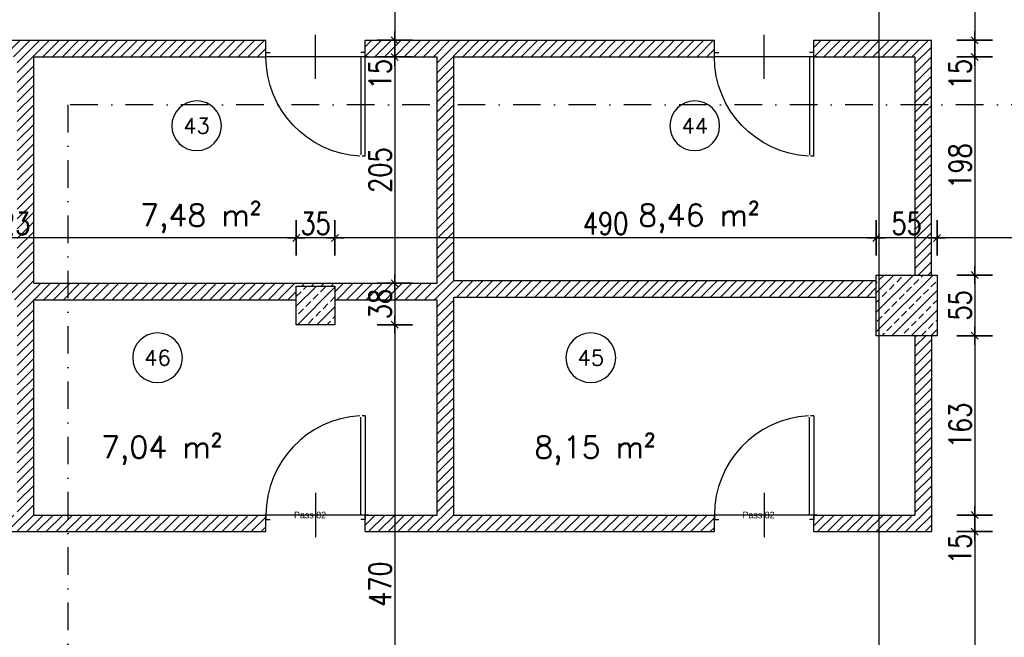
# Model space of a CAD drawing. Header units: centimetres. Extents: x -18458 to 60221, y -11985 to 33979.
# Tile 25 of 50: x 4627 to 5518, y 2049 to 2609. Entities that reach past the tile are written whole.
import ezdxf
from ezdxf.enums import TextEntityAlignment as Align

# ---------------------------------------------------------------- set-up
doc = ezdxf.new("R2010")
doc.units = ezdxf.units.CM
doc.header["$LTSCALE"] = 50
doc.header["$MEASUREMENT"] = 0
doc.header["$PDMODE"] = 34
doc.linetypes.add('STRICHPUNKT', pattern=[1, 0.5, -0.25, 0, -0.25])
for name, color, linetype in [('01_ansicht', 251, 'Continuous'), ('01_Bemassung', 150, 'Continuous'), ('01_Mauern', 1, 'Continuous'), ('01_Mauern_Betonziegel', 147, 'Continuous'), ('01_Schraff_Beton', 5, 'Continuous'), ('01_Schraff_Betonziegel', 125, 'Continuous'), ('01_Text', 2, 'Continuous'), ('01_Tueren', 7, 'Continuous')]:
    doc.layers.add(name, color=color, linetype=linetype)
doc.styles.add('Romans', font='Romans.shx')
doc.styles.add('SIPLEX1', font='romans.shx', dxfattribs={"width": 0.8})
doc.dimstyles.new('BEM-50_grundrisse', dxfattribs={"dimscale": 1.6, "dimtxt": 12.5, "dimasz": 0.4, "dimexe": 0.1, "dimexo": 0.5, "dimgap": 2, "dimtad": 1, "dimdec": 0, "dimrnd": 0.5, "dimzin": 12, "dimdsep": 46, "dimtxsty": 'SIPLEX1', "dimblk": 'bempkt', "dimcen": -0.2, "dimdle": 0.05, "dimse1": 1, "dimse2": 1, "dimclrd": 256, "dimclre": 256, "dimclrt": 256, "dimazin": 0, "dimtfac": 1, "dimtdec": 0, "dimtmove": 0, "dimatfit": 2, "dimldrblk": 'BEMPU', "dimfxl": 0, "dimtvp": 1, "dimtolj": 1, "dimtzin": 0, "dimarcsym": 0})
doc.dimstyles.new('Block_bem', dxfattribs={"dimtxt": 6, "dimasz": 0.18, "dimexe": 0.18, "dimexo": 0.0625, "dimgap": 2, "dimtad": 0, "dimdec": 0, "dimzin": 0, "dimdsep": 46, "dimtxsty": 'Standard', "dimcen": 0, "dimse1": 1, "dimse2": 1, "dimsd1": 1, "dimsd2": 1, "dimadec": 0, "dimazin": 0, "dimtfac": 1, "dimtdec": 0, "dimtix": 1, "dimtofl": 0, "dimtmove": 0, "dimatfit": 3, "dimfxl": 0, "dimtolj": 1, "dimtzin": 0, "dimarcsym": 0})
pattern_1 = [(45, (20000, -20000), (-4.4194174, 4.4194174), [])]

# ---------------------------------------------------------------- blocks, each defined once
blk = doc.blocks.new('*D34')
at = {"layer": 'Defpoints', "color": 0}
for p in [(-86, 0), (-4, 0), (-86, -4)]:
    blk.add_point(p, dxfattribs=at)
at = {"layer": 'Defpoints', "color": 0, "insert": (-50, 0), "char_height": 6, "attachment_point": 5}
blk.add_mtext('\\A1;Pass 82', dxfattribs=at)
blk = doc.blocks.new('rs_Keller')
at = {"layer": '01_Text', "color": 0}
blk.add_arc((0, 35), 22.5, 180.19099, 179.80901, dxfattribs=at)
at = {"layer": '01_Text', "color": 4, "style": 'Romans'}
blk.add_attdef('NR', text='', height=14, dxfattribs=at).set_placement((0, 35), align=Align.MIDDLE_CENTER)
at = {"layer": '01_Text', "color": 0, "style": 'Romans', "flags": 2}
blk.add_attdef('Keller', (-51.19, -25.96), '', height=20, dxfattribs=at)
at = {"layer": '01_Text', "color": 0, "style": 'Romans'}
blk.add_attdef('Nettofläche', (-51.19, -55.96), '', height=20, dxfattribs=at)
blk = doc.blocks.new('bempkt')
at = {"layer": '01_Bemassung', "color": 0}
for p, q in [((0, -25), (0, 25)), ((12.5, 0), (-12.5, 0)), ((-4.95, -4.95), (4.95, 4.95))]:
    blk.add_line(p, q, dxfattribs=at)
blk = doc.blocks.new('*D383')
at = {"layer": '01_Bemassung', "lineweight": -2}
blk.add_line((5729.28, 2410.9), (5457.56, 2410.9), dxfattribs=at)
at = {"layer": 'Defpoints', "color": 0}
for p in [(5456.92, 2410.9), (5729.92, 2349.87), (5456.92, 2322.37)]:
    blk.add_point(p, dxfattribs=at)
at = {"layer": '01_Bemassung', "lineweight": -2, "xscale": 0.6400000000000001, "yscale": 0.6400000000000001, "zscale": 0.6400000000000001, "rotation": 180}
blk.add_blockref('bempkt', (5456.92, 2410.9), dxfattribs=at)
at = {"layer": '01_Bemassung', "lineweight": -2, "xscale": 0.6400000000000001, "yscale": 0.6400000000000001, "zscale": 0.6400000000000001}
blk.add_blockref('bempkt', (5729.92, 2410.9), dxfattribs=at)
at = {"layer": '01_Bemassung', "insert": (5593.42, 2424.1), "char_height": 20, "attachment_point": 5, "style": 'SIPLEX1'}
blk.add_mtext('\\A1;273', dxfattribs=at)
blk = doc.blocks.new('BEMPU')
at = {"layer": '01_Bemassung', "color": 4}
for p, q in [((0, -25), (0, 25)), ((5, 0), (-5, 0))]:
    blk.add_line(p, q, dxfattribs=at)
blk.add_circle((0, 0), 2.5, dxfattribs=at)
blk = doc.blocks.new('*D384')
at = {"layer": '01_Bemassung', "lineweight": -2}
blk.add_line((5456.28, 2410.9), (5402.56, 2410.9), dxfattribs=at)
at = {"layer": 'Defpoints', "color": 0}
for p in [(5401.92, 2410.9), (5401.92, 2322.37), (5456.92, 2322.37)]:
    blk.add_point(p, dxfattribs=at)
at = {"layer": '01_Bemassung', "lineweight": -2, "xscale": 0.6400000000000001, "yscale": 0.6400000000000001, "zscale": 0.6400000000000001, "rotation": 180}
blk.add_blockref('bempkt', (5401.92, 2410.9), dxfattribs=at)
at = {"layer": '01_Bemassung', "lineweight": -2, "xscale": 0.6400000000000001, "yscale": 0.6400000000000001, "zscale": 0.6400000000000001}
blk.add_blockref('bempkt', (5456.92, 2410.9), dxfattribs=at)
at = {"layer": '01_Bemassung', "insert": (5429.42, 2424.1), "char_height": 20, "attachment_point": 5, "style": 'SIPLEX1'}
blk.add_mtext('\\A1;55', dxfattribs=at)
blk = doc.blocks.new('*D385')
at = {"layer": '01_Bemassung', "lineweight": -2}
blk.add_line((5401.28, 2410.9), (4912.56, 2410.9), dxfattribs=at)
at = {"layer": 'Defpoints', "color": 0}
for p in [(4911.92, 2410.9), (4911.92, 2332.37), (5401.92, 2322.37)]:
    blk.add_point(p, dxfattribs=at)
at = {"layer": '01_Bemassung', "lineweight": -2, "xscale": 0.6400000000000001, "yscale": 0.6400000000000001, "zscale": 0.6400000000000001, "rotation": 180}
blk.add_blockref('bempkt', (4911.92, 2410.9), dxfattribs=at)
at = {"layer": '01_Bemassung', "lineweight": -2, "xscale": 0.6400000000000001, "yscale": 0.6400000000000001, "zscale": 0.6400000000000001}
blk.add_blockref('bempkt', (5401.92, 2410.9), dxfattribs=at)
at = {"layer": '01_Bemassung', "insert": (5156.92, 2424.1), "char_height": 20, "attachment_point": 5, "style": 'SIPLEX1'}
blk.add_mtext('\\A1;490', dxfattribs=at)
blk = doc.blocks.new('*D386')
at = {"layer": '01_Bemassung', "lineweight": -2}
blk.add_line((4911.28, 2410.9), (4877.56, 2410.9), dxfattribs=at)
at = {"layer": 'Defpoints', "color": 0}
for p in [(4876.92, 2410.9), (4876.92, 2332.37), (4911.92, 2332.37)]:
    blk.add_point(p, dxfattribs=at)
at = {"layer": '01_Bemassung', "lineweight": -2, "xscale": 0.6400000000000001, "yscale": 0.6400000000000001, "zscale": 0.6400000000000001, "rotation": 180}
blk.add_blockref('bempkt', (4876.92, 2410.9), dxfattribs=at)
at = {"layer": '01_Bemassung', "lineweight": -2, "xscale": 0.6400000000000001, "yscale": 0.6400000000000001, "zscale": 0.6400000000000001}
blk.add_blockref('bempkt', (4911.92, 2410.9), dxfattribs=at)
at = {"layer": '01_Bemassung', "insert": (4894.42, 2424.1), "char_height": 20, "attachment_point": 5, "style": 'SIPLEX1'}
blk.add_mtext('\\A1;35', dxfattribs=at)
blk = doc.blocks.new('*D387')
at = {"layer": '01_Bemassung', "lineweight": -2}
blk.add_line((4876.28, 2410.9), (4355.06, 2410.9), dxfattribs=at)
at = {"layer": 'Defpoints', "color": 0}
for p in [(4354.42, 2414.87), (4354.42, 2410.9), (4876.92, 2332.37)]:
    blk.add_point(p, dxfattribs=at)
at = {"layer": '01_Bemassung', "lineweight": -2, "xscale": 0.6400000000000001, "yscale": 0.6400000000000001, "zscale": 0.6400000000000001, "rotation": 180}
blk.add_blockref('bempkt', (4354.42, 2410.9), dxfattribs=at)
at = {"layer": '01_Bemassung', "lineweight": -2, "xscale": 0.6400000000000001, "yscale": 0.6400000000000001, "zscale": 0.6400000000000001}
blk.add_blockref('bempkt', (4876.92, 2410.9), dxfattribs=at)
at = {"layer": '01_Bemassung', "insert": (4615.67, 2424.1), "char_height": 20, "attachment_point": 5, "style": 'SIPLEX1'}
blk.add_mtext('\\A1;523', dxfattribs=at)
blk = doc.blocks.new('*D455')
at = {"layer": '01_Bemassung', "lineweight": -2}
blk.add_line((4966, 2704.23), (4966, 2590.57), dxfattribs=at)
at = {"layer": 'Defpoints', "color": 0}
for p in [(4919.31, 2704.87), (4889.13, 2589.93), (4966, 2589.93)]:
    blk.add_point(p, dxfattribs=at)
at = {"layer": '01_Bemassung', "lineweight": -2, "xscale": 0.6400000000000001, "yscale": 0.6400000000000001, "zscale": 0.6400000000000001}
for p, rotation in [((4966, 2704.87), 90), ((4966, 2589.93), 270)]:
    blk.add_blockref('bempkt', p, dxfattribs=dict(at, rotation=rotation))
at = {"layer": '01_Bemassung', "insert": (4952.8, 2647.4), "char_height": 20, "attachment_point": 5, "rotation": 90, "style": 'SIPLEX1'}
blk.add_mtext('\\A1;115', dxfattribs=at)
blk = doc.blocks.new('*D456')
at = {"layer": '01_Bemassung', "lineweight": -2}
for p, q in [((4966, 2589.29), (4966, 2575.57)), ((4966, 2574.93), (4966, 2544.27))]:
    blk.add_line(p, q, dxfattribs=at)
at = {"layer": 'Defpoints', "color": 0}
for p in [(4889.13, 2589.93), (4966, 2574.93), (4969.13, 2574.93)]:
    blk.add_point(p, dxfattribs=at)
at = {"layer": '01_Bemassung', "lineweight": -2, "xscale": 0.6400000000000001, "yscale": 0.6400000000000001, "zscale": 0.6400000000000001}
for p, rotation in [((4966, 2589.93), 90), ((4966, 2574.93), 270)]:
    blk.add_blockref('bempkt', p, dxfattribs=dict(at, rotation=rotation))
at = {"layer": '01_Bemassung', "insert": (4952.8, 2559.28), "char_height": 20, "attachment_point": 5, "rotation": 90, "style": 'SIPLEX1'}
blk.add_mtext('\\A1;15', dxfattribs=at)
blk = doc.blocks.new('*D457')
at = {"layer": '01_Bemassung', "lineweight": -2}
blk.add_line((4966, 2574.29), (4966, 2370.51), dxfattribs=at)
at = {"layer": 'Defpoints', "color": 0}
for p in [(4969.13, 2574.93), (4954.13, 2369.87), (4966, 2369.87)]:
    blk.add_point(p, dxfattribs=at)
at = {"layer": '01_Bemassung', "lineweight": -2, "xscale": 0.6400000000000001, "yscale": 0.6400000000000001, "zscale": 0.6400000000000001}
for p, rotation in [((4966, 2574.93), 90), ((4966, 2369.87), 270)]:
    blk.add_blockref('bempkt', p, dxfattribs=dict(at, rotation=rotation))
at = {"layer": '01_Bemassung', "insert": (4952.8, 2472.4), "char_height": 20, "attachment_point": 5, "rotation": 90, "style": 'SIPLEX1'}
blk.add_mtext('\\A1;205', dxfattribs=at)
blk = doc.blocks.new('*D458')
at = {"layer": '01_Bemassung', "lineweight": -2}
blk.add_line((4966, 2369.23), (4966, 2333.01), dxfattribs=at)
at = {"layer": 'Defpoints', "color": 0}
for p in [(4954.13, 2369.87), (4861.63, 2332.37), (4966, 2332.37)]:
    blk.add_point(p, dxfattribs=at)
at = {"layer": '01_Bemassung', "lineweight": -2, "xscale": 0.6400000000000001, "yscale": 0.6400000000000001, "zscale": 0.6400000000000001}
for p, rotation in [((4966, 2369.87), 90), ((4966, 2332.37), 270)]:
    blk.add_blockref('bempkt', p, dxfattribs=dict(at, rotation=rotation))
at = {"layer": '01_Bemassung', "insert": (4952.8, 2351.12), "char_height": 20, "attachment_point": 5, "rotation": 90, "style": 'SIPLEX1'}
blk.add_mtext('\\A1;38', dxfattribs=at)
blk = doc.blocks.new('*D459')
at = {"layer": '01_Bemassung', "lineweight": -2}
blk.add_line((4966, 2331.73), (4966, 1863.01), dxfattribs=at)
at = {"layer": 'Defpoints', "color": 0}
for p in [(4861.63, 2332.37), (4861.63, 1862.37), (4966, 1862.37)]:
    blk.add_point(p, dxfattribs=at)
at = {"layer": '01_Bemassung', "lineweight": -2, "xscale": 0.6400000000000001, "yscale": 0.6400000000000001, "zscale": 0.6400000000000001}
for p, rotation in [((4966, 2332.37), 90), ((4966, 1862.37), 270)]:
    blk.add_blockref('bempkt', p, dxfattribs=dict(at, rotation=rotation))
at = {"layer": '01_Bemassung', "insert": (4952.8, 2097.37), "char_height": 20, "attachment_point": 5, "rotation": 90, "style": 'SIPLEX1'}
blk.add_mtext('\\A1;470', dxfattribs=at)
blk = doc.blocks.new('*D462')
at = {"layer": '01_Bemassung', "lineweight": -2}
blk.add_line((5490.99, 2704.23), (5490.99, 2590.57), dxfattribs=at)
at = {"layer": 'Defpoints', "color": 0}
for p in [(5513.71, 2704.87), (5451.92, 2589.93), (5490.99, 2589.93)]:
    blk.add_point(p, dxfattribs=at)
at = {"layer": '01_Bemassung', "lineweight": -2, "xscale": 0.6400000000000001, "yscale": 0.6400000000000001, "zscale": 0.6400000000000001}
for p, rotation in [((5490.99, 2704.87), 90), ((5490.99, 2589.93), 270)]:
    blk.add_blockref('bempkt', p, dxfattribs=dict(at, rotation=rotation))
at = {"layer": '01_Bemassung', "insert": (5477.79, 2647.4), "char_height": 20, "attachment_point": 5, "rotation": 90, "style": 'SIPLEX1'}
blk.add_mtext('\\A1;115', dxfattribs=at)
blk = doc.blocks.new('*D463')
at = {"layer": '01_Bemassung', "lineweight": -2}
for p, q in [((5490.99, 2589.29), (5490.99, 2575.57)), ((5490.99, 2574.93), (5490.99, 2544.27))]:
    blk.add_line(p, q, dxfattribs=at)
at = {"layer": 'Defpoints', "color": 0}
for p in [(5451.92, 2589.93), (5436.92, 2574.93), (5490.99, 2574.93)]:
    blk.add_point(p, dxfattribs=at)
at = {"layer": '01_Bemassung', "lineweight": -2, "xscale": 0.6400000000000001, "yscale": 0.6400000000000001, "zscale": 0.6400000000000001}
for p, rotation in [((5490.99, 2589.93), 90), ((5490.99, 2574.93), 270)]:
    blk.add_blockref('bempkt', p, dxfattribs=dict(at, rotation=rotation))
at = {"layer": '01_Bemassung', "insert": (5477.79, 2559.28), "char_height": 20, "attachment_point": 5, "rotation": 90, "style": 'SIPLEX1'}
blk.add_mtext('\\A1;15', dxfattribs=at)
blk = doc.blocks.new('*D464')
at = {"layer": '01_Bemassung', "lineweight": -2}
blk.add_line((5490.99, 2574.29), (5490.99, 2378.01), dxfattribs=at)
at = {"layer": 'Defpoints', "color": 0}
for p in [(5436.92, 2574.93), (5456.92, 2377.37), (5490.99, 2377.37)]:
    blk.add_point(p, dxfattribs=at)
at = {"layer": '01_Bemassung', "lineweight": -2, "xscale": 0.6400000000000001, "yscale": 0.6400000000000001, "zscale": 0.6400000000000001}
for p, rotation in [((5490.99, 2574.93), 90), ((5490.99, 2377.37), 270)]:
    blk.add_blockref('bempkt', p, dxfattribs=dict(at, rotation=rotation))
at = {"layer": '01_Bemassung', "insert": (5477.79, 2476.15), "char_height": 20, "attachment_point": 5, "rotation": 90, "style": 'SIPLEX1'}
blk.add_mtext('\\A1;198', dxfattribs=at)
blk = doc.blocks.new('*D465')
at = {"layer": '01_Bemassung', "lineweight": -2}
blk.add_line((5490.99, 2376.73), (5490.99, 2323.01), dxfattribs=at)
at = {"layer": 'Defpoints', "color": 0}
for p in [(5456.92, 2377.37), (5456.92, 2322.37), (5490.99, 2322.37)]:
    blk.add_point(p, dxfattribs=at)
at = {"layer": '01_Bemassung', "lineweight": -2, "xscale": 0.6400000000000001, "yscale": 0.6400000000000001, "zscale": 0.6400000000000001}
for p, rotation in [((5490.99, 2377.37), 90), ((5490.99, 2322.37), 270)]:
    blk.add_blockref('bempkt', p, dxfattribs=dict(at, rotation=rotation))
at = {"layer": '01_Bemassung', "insert": (5477.79, 2349.87), "char_height": 20, "attachment_point": 5, "rotation": 90, "style": 'SIPLEX1'}
blk.add_mtext('\\A1;55', dxfattribs=at)
blk = doc.blocks.new('*D466')
at = {"layer": '01_Bemassung', "lineweight": -2}
blk.add_line((5490.99, 2321.73), (5490.99, 2160.57), dxfattribs=at)
at = {"layer": 'Defpoints', "color": 0}
for p in [(5456.92, 2322.37), (5436.92, 2159.93), (5490.99, 2159.93)]:
    blk.add_point(p, dxfattribs=at)
at = {"layer": '01_Bemassung', "lineweight": -2, "xscale": 0.6400000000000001, "yscale": 0.6400000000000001, "zscale": 0.6400000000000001}
for p, rotation in [((5490.99, 2322.37), 90), ((5490.99, 2159.93), 270)]:
    blk.add_blockref('bempkt', p, dxfattribs=dict(at, rotation=rotation))
at = {"layer": '01_Bemassung', "insert": (5477.79, 2241.15), "char_height": 20, "attachment_point": 5, "rotation": 90, "style": 'SIPLEX1'}
blk.add_mtext('\\A1;163', dxfattribs=at)
blk = doc.blocks.new('*D467')
at = {"layer": '01_Bemassung', "lineweight": -2}
for p, q in [((5490.99, 2159.29), (5490.99, 2145.57)), ((5490.99, 2144.93), (5490.99, 2114.27))]:
    blk.add_line(p, q, dxfattribs=at)
at = {"layer": 'Defpoints', "color": 0}
for p in [(5436.92, 2159.93), (5451.92, 2144.93), (5490.99, 2144.93)]:
    blk.add_point(p, dxfattribs=at)
at = {"layer": '01_Bemassung', "lineweight": -2, "xscale": 0.6400000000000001, "yscale": 0.6400000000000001, "zscale": 0.6400000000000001}
for p, rotation in [((5490.99, 2159.93), 90), ((5490.99, 2144.93), 270)]:
    blk.add_blockref('bempkt', p, dxfattribs=dict(at, rotation=rotation))
at = {"layer": '01_Bemassung', "insert": (5477.79, 2129.28), "char_height": 20, "attachment_point": 5, "rotation": 90, "style": 'SIPLEX1'}
blk.add_mtext('\\A1;15', dxfattribs=at)
blk = doc.blocks.new('*D468')
at = {"layer": '01_Bemassung', "lineweight": -2}
blk.add_line((5490.99, 2144.29), (5490.99, 1868.01), dxfattribs=at)
at = {"layer": 'Defpoints', "color": 0}
for p in [(5451.92, 2144.93), (5451.92, 1867.37), (5490.99, 1867.37)]:
    blk.add_point(p, dxfattribs=at)
at = {"layer": '01_Bemassung', "lineweight": -2, "xscale": 0.6400000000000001, "yscale": 0.6400000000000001, "zscale": 0.6400000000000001}
for p, rotation in [((5490.99, 2144.93), 90), ((5490.99, 1867.37), 270)]:
    blk.add_blockref('bempkt', p, dxfattribs=dict(at, rotation=rotation))
at = {"layer": '01_Bemassung', "insert": (5477.79, 2006.15), "char_height": 20, "attachment_point": 5, "rotation": 90, "style": 'SIPLEX1'}
blk.add_mtext('\\A1;278', dxfattribs=at)
blk = doc.blocks.new('*U33')
at = {"layer": '01_Tueren', "color": 0}
for p, q in [((0, 89.91), (-3, 89.91)), ((-45, 20), (-45, -20)), ((-93, 0), (-90, 0)), ((-90, 0), (-90, -4)), ((3, 0), (0, 0)), ((0, 0), (0, -4)), ((-90, -4), (-86, -4)), ((0, -4), (-4, -4))]:
    blk.add_line(p, q, dxfattribs=at)
blk.add_lwpolyline([(0, 89.91), (0, 0), (-4, 0), (-4, 88.83)], dxfattribs=at)
blk.add_arc((0, 0), 90, 93.1819, 180, dxfattribs=at)
at = {"layer": 'Defpoints', "color": 91}
blk.add_line((0, 0), (-90, 0), dxfattribs=at)
dim = blk.add_linear_dim(base=(-86, 0), p1=(-4, 0), p2=(-86, -4), angle=180, text='Pass <>', dimstyle='Block_bem', dxfattribs=at)
dim.commit()
dim.dimension.update_dxf_attribs({"geometry": '*D34', "text_midpoint": (-50, 0), "dimtype": 160})

msp = doc.modelspace()

# ---------------------------------------------------------------- hatches: boundary and pattern name
at = {"layer": '01_Schraff_Beton'}
h = msp.add_hatch(dxfattribs=at)
h.set_pattern_fill('ANSI33', color=256, scale=50, style=0)
h.paths.add_polyline_path([(5456.92, 2377.37), (5401.92, 2377.37), (5401.92, 2322.37), (5456.92, 2322.37)])
h = msp.add_hatch(dxfattribs=at)
h.set_pattern_fill('ANSI33', color=256, scale=50, style=0)
h.paths.add_polyline_path([(4911.92, 2367.37), (4876.92, 2367.37), (4876.92, 2332.37), (4911.92, 2332.37)])
at = {"layer": '01_Schraff_Betonziegel'}
h = msp.add_hatch(dxfattribs=at)
h.set_pattern_fill('ANSI31', color=256, scale=50, style=0)
h.set_pattern_definition(pattern_1)
h.paths.add_polyline_path([(5401.92, 2357.37), (5401.92, 2372.37), (5019.42, 2372.37), (5019.42, 2574.93), (5255.42, 2574.93), (5255.42, 2589.93), (4939.42, 2589.93), (4939.42, 2574.93), (5004.42, 2574.93), (5004.42, 2369.87), (4639.42, 2369.87), (4639.42, 2574.93), (4849.42, 2574.93), (4849.42, 2589.93), (4514.42, 2589.93), (4514.42, 2602.4), (4499.42, 2602.4), (4499.42, 2574.93), (4624.42, 2574.93), (4624.42, 2369.87), (4354.42, 2369.87), (4354.42, 2354.87), (4624.42, 2354.87), (4624.42, 2159.93), (4499.42, 2159.93), (4499.42, 2132.45), (4514.42, 2132.45), (4514.42, 2144.93), (4849.42, 2144.93), (4849.42, 2159.93), (4639.42, 2159.93), (4639.42, 2354.87), (4876.92, 2354.87), (4876.92, 2367.37), (4911.92, 2367.37), (4911.92, 2354.87), (5004.42, 2354.87), (5004.42, 2159.93), (4939.42, 2159.93), (4939.42, 2144.93), (5255.42, 2144.93), (5255.42, 2159.93), (5019.42, 2159.93), (5019.42, 2357.37)])
h = msp.add_hatch(dxfattribs=at)
h.set_pattern_fill('ANSI31', color=256, scale=50, style=0)
h.set_pattern_definition(pattern_1)
h.paths.add_polyline_path([(5436.92, 2377.37), (5451.92, 2377.37), (5451.92, 2589.93), (5345.42, 2589.93), (5345.42, 2574.93), (5436.92, 2574.93)])
h = msp.add_hatch(dxfattribs=at)
h.set_pattern_fill('ANSI31', color=256, scale=50, style=0)
h.set_pattern_definition(pattern_1)
h.paths.add_polyline_path([(5451.92, 2322.37), (5436.92, 2322.37), (5436.92, 2159.93), (5345.42, 2159.93), (5345.42, 2144.93), (5451.92, 2144.93)])

# ---------------------------------------------------------------- linework, layer by layer
at = {"layer": '01_ansicht'}
msp.add_lwpolyline([(5404.42, 3009.87), (8324.42, 3009.87), (8324.42, 1819.87), (5404.42, 1819.87)], close=True, dxfattribs=at)
at = {"layer": '01_Mauern'}
for points in [[(5401.92, 2377.37), (5456.92, 2377.37), (5456.92, 2322.37), (5401.92, 2322.37)], [(4876.92, 2367.37), (4911.92, 2367.37), (4911.92, 2332.37), (4876.92, 2332.37)]]:
    msp.add_lwpolyline(points, close=True, dxfattribs=at)
at = {"layer": '01_Mauern_Betonziegel'}
for p, q in [((4514.42, 2589.93), (4849.42, 2589.93)), ((4849.42, 2574.93), (4849.42, 2589.93)), ((4939.42, 2589.93), (5255.42, 2589.93)), ((4939.42, 2574.93), (4939.42, 2589.93)), ((5255.42, 2574.93), (5255.42, 2589.93)), ((5345.42, 2589.93), (5451.92, 2589.93)), ((5345.42, 2574.93), (5345.42, 2589.93)), ((5451.92, 2377.37), (5451.92, 2589.93)), ((4639.42, 2574.93), (4849.42, 2574.93)), ((4639.42, 2369.87), (4639.42, 2574.93)), ((4939.42, 2574.93), (5004.42, 2574.93)), ((5004.42, 2369.87), (5004.42, 2574.93)), ((5019.42, 2574.93), (5255.42, 2574.93)), ((5019.42, 2372.37), (5019.42, 2574.93)), ((5345.42, 2574.93), (5436.92, 2574.93)), ((5436.92, 2574.93), (5436.92, 2377.37)), ((5019.42, 2372.37), (5401.92, 2372.37)), ((4639.42, 2369.87), (5004.42, 2369.87)), ((4639.42, 2354.87), (4876.92, 2354.87)), ((4639.42, 2159.93), (4639.42, 2354.87)), ((4911.92, 2354.87), (5004.42, 2354.87)), ((5004.42, 2159.93), (5004.42, 2354.87)), ((5019.42, 2357.37), (5401.92, 2357.37)), ((5019.42, 2159.93), (5019.42, 2357.37)), ((5436.92, 2322.37), (5436.92, 2159.93)), ((5451.92, 2322.37), (5451.92, 2144.93)), ((4639.42, 2159.93), (4849.42, 2159.93)), ((4849.42, 2144.93), (4849.42, 2159.93)), ((4939.42, 2159.93), (5004.42, 2159.93)), ((4939.42, 2144.93), (4939.42, 2159.93)), ((5019.42, 2159.93), (5255.42, 2159.93)), ((5255.42, 2144.93), (5255.42, 2159.93)), ((5345.42, 2159.93), (5436.92, 2159.93)), ((5345.42, 2144.93), (5345.42, 2159.93)), ((4514.42, 2144.93), (4849.42, 2144.93)), ((4939.42, 2144.93), (5255.42, 2144.93)), ((5345.42, 2144.93), (5451.92, 2144.93))]:
    msp.add_line(p, q, dxfattribs=at)
at = {"layer": '01_Text', "color": 190, "linetype": 'STRICHPUNKT'}
for p, q in [((5649.21, 2531.55), (4670.16, 2531.55)), ((4670.16, 2531.55), (4670.16, 1392.99))]:
    msp.add_line(p, q, dxfattribs=at)

# ---------------------------------------------------------------- block references
at = {"layer": '01_Text'}
ref = msp.add_blockref('rs_Keller', (4786.73, 2477.55), dxfattribs=at)
ref.add_attrib('NR', '43', dxfattribs={"color": 4, "height": 14, "rotation": 360, "style": 'Romans'}).set_placement((4786.73, 2512.55), align=Align.MIDDLE_CENTER)
ref.add_attrib('Nettofläche', '7,48 m²', (4735.54, 2421.59), dxfattribs={"color": 0, "height": 20, "rotation": 360, "style": 'Romans'})
ref = msp.add_blockref('rs_Keller', (5237.64, 2477.55), dxfattribs=at)
ref.add_attrib('NR', '44', dxfattribs={"color": 4, "height": 14, "rotation": 360, "style": 'Romans'}).set_placement((5237.64, 2512.55), align=Align.MIDDLE_CENTER)
ref.add_attrib('Nettofläche', '8,46 m²', (5186.45, 2421.59), dxfattribs={"color": 0, "height": 20, "rotation": 360, "style": 'Romans'})
ref = msp.add_blockref('rs_Keller', (4751.34, 2267.44), dxfattribs=at)
ref.add_attrib('NR', '46', dxfattribs={"color": 4, "height": 14, "rotation": 360, "style": 'Romans'}).set_placement((4751.34, 2302.44), align=Align.MIDDLE_CENTER)
ref.add_attrib('Nettofläche', '7,04 m²', (4700.15, 2211.48), dxfattribs={"color": 0, "height": 20, "rotation": 360, "style": 'Romans'})
ref = msp.add_blockref('rs_Keller', (5143.53, 2267.44), dxfattribs=at)
ref.add_attrib('NR', '45', dxfattribs={"color": 4, "height": 14, "rotation": 360, "style": 'Romans'}).set_placement((5143.53, 2302.44), align=Align.MIDDLE_CENTER)
ref.add_attrib('Nettofläche', '8,15 m²', (5092.34, 2211.48), dxfattribs={"color": 0, "height": 20, "rotation": 360, "style": 'Romans'})
at = {"layer": '01_Tueren', "xscale": -1, "rotation": 180}
for p in [(4939.42, 2574.93), (5345.42, 2574.93)]:
    msp.add_blockref('*U33', p, dxfattribs=at)
at = {"layer": '01_Tueren'}
for p in [(4939.42, 2159.93), (5345.42, 2159.93)]:
    msp.add_blockref('*U33', p, dxfattribs=at)

# ---------------------------------------------------------------- dimensions: what is measured, and where the dimension line sits
at = {"layer": '01_Bemassung'}
for base, p1, p2, picture, middle in [((4966, 2589.93), (4919.31, 2704.87), (4889.13, 2589.93), '*D455', (4952.8, 2647.4)), ((5490.99, 2589.93), (5513.71, 2704.87), (5451.92, 2589.93), '*D462', (5477.79, 2647.4)), ((4966, 2574.93), (4889.13, 2589.93), (4969.13, 2574.93), '*D456', (4952.8, 2559.28)), ((5490.99, 2574.93), (5451.92, 2589.93), (5436.92, 2574.93), '*D463', (5477.79, 2559.28)), ((4966, 2369.87), (4969.13, 2574.93), (4954.13, 2369.87), '*D457', (4952.8, 2472.4)), ((5490.99, 2377.37), (5436.92, 2574.93), (5456.92, 2377.37), '*D464', (5477.79, 2476.15)), ((5490.99, 2322.37), (5456.92, 2377.37), (5456.92, 2322.37), '*D465', (5477.79, 2349.87)), ((4966.00028698, 2332.37350165), (4954.13140129, 2369.87350165), (4861.63140129, 2332.37350165), '*D458', (4952.80028698, 2351.12350165)), ((4966, 1862.37), (4861.63, 2332.37), (4861.63, 1862.37), '*D459', (4952.8, 2097.37)), ((5490.99, 2159.93), (5456.92, 2322.37), (5436.92, 2159.93), '*D466', (5477.79, 2241.15)), ((5490.99, 2144.93), (5436.92, 2159.93), (5451.92, 2144.93), '*D467', (5477.79, 2129.28)), ((5490.99, 1867.37), (5451.92, 2144.93), (5451.92, 1867.37), '*D468', (5477.79, 2006.15))]:
    dim = msp.add_linear_dim(base=base, p1=p1, p2=p2, angle=90, dimstyle='BEM-50_grundrisse', dxfattribs=at)
    dim.commit()
    dim.dimension.update_dxf_attribs({"geometry": picture, "text_midpoint": middle})
for base, p1, p2, picture, middle in [((4354.42163265, 2410.89971574), (4876.92163265, 2332.37350165), (4354.42163265, 2414.87350165), '*D387', (4615.67163265, 2424.09971574)), ((4876.92, 2410.9), (4911.92, 2332.37), (4876.92, 2332.37), '*D386', (4894.42, 2424.1)), ((4911.92, 2410.9), (5401.92, 2322.37), (4911.92, 2332.37), '*D385', (5156.92, 2424.1)), ((5401.92, 2410.9), (5456.92, 2322.37), (5401.92, 2322.37), '*D384', (5429.42, 2424.1)), ((5456.92, 2410.9), (5729.92, 2349.87), (5456.92, 2322.37), '*D383', (5593.42, 2424.1))]:
    dim = msp.add_linear_dim(base=base, p1=p1, p2=p2, dimstyle='BEM-50_grundrisse', dxfattribs=at)
    dim.commit()
    dim.dimension.update_dxf_attribs({"geometry": picture, "text_midpoint": middle})

doc.saveas('drawing.dxf')
